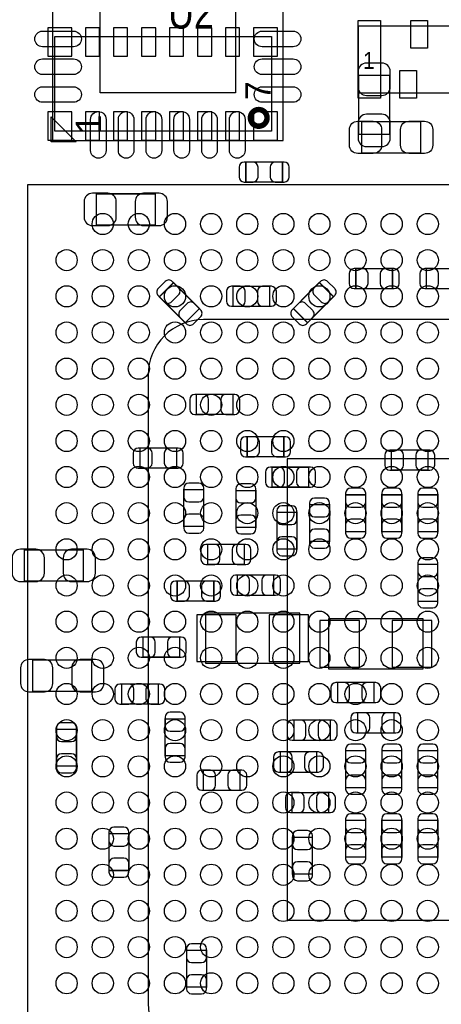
# Model space of a CAD drawing. Extents: x -489 to 2877, y -316 to 1733.
# Tile 5 of 11: x 914 to 1213, y 299 to 996. Entities that reach past the tile are written whole.
import ezdxf

# ---------------------------------------------------------------- set-up
doc = ezdxf.new("R2010")
doc.units = 0
for name, color, linetype in [('ASSEMBLY_BOTTOM', 140, 'CONTINUOUS'), ('ASSEMBLY_TOP', 140, 'CONTINUOUS'), ('BOTTOM', 2, 'CONTINUOUS'), ('TOP', 160, 'CONTINUOUS')]:
    doc.layers.add(name, color=color, linetype=linetype)

msp = doc.modelspace()

# ---------------------------------------------------------------- linework, layer by layer
at = {"layer": 'ASSEMBLY_BOTTOM'}
msp.add_lwpolyline([(1092.78, 917.3), (939.18, 917.3), (939.18, 984.3), (1092.78, 984.3)], close=True, dxfattribs=at)
at = {"layer": 'ASSEMBLY_BOTTOM', "const_width": 0.98}
for points in [[(1176.5, 956.87), (1154.46, 956.87), (1154.46, 915.13), (1176.5, 915.13), (1176.5, 956.87)], [(1074.54, 895.55), (1074.54, 881.37), (1100.52, 881.37), (1100.52, 895.55), (1074.54, 895.55)], [(968.61, 873.02), (968.61, 850.98), (1010.35, 850.98), (1010.35, 873.02), (968.61, 873.02)], [(1152.49, 820.09), (1152.49, 805.91), (1178.47, 805.91), (1178.47, 820.09), (1152.49, 820.09)], [(1228.47, 805.91), (1228.47, 820.09), (1202.49, 820.09), (1202.49, 805.91), (1228.47, 805.91)], [(1031.65, 781.8), (1041.68, 791.83), (1023.31, 810.2), (1013.28, 800.17), (1031.65, 781.8)], [(1136.68, 800.17), (1126.65, 810.2), (1108.28, 791.83), (1118.31, 781.8), (1136.68, 800.17)], [(1091.47, 793.41), (1091.47, 807.59), (1065.49, 807.59), (1065.49, 793.41), (1091.47, 793.41)], [(1039.49, 731.09), (1039.49, 716.91), (1065.47, 716.91), (1065.47, 731.09), (1039.49, 731.09)], [(1075.49, 701.09), (1075.49, 686.91), (1101.47, 686.91), (1101.47, 701.09), (1075.49, 701.09)], [(999.49, 693.09), (999.49, 678.91), (1025.47, 678.91), (1025.47, 693.09), (999.49, 693.09)], [(1203.67, 677.51), (1203.67, 691.69), (1177.69, 691.69), (1177.69, 677.51), (1203.67, 677.51)], [(1093.19, 679.59), (1093.19, 665.41), (1119.17, 665.41), (1119.17, 679.59), (1093.19, 679.59)], [(1044.77, 663.59), (1030.59, 663.59), (1030.59, 637.61), (1044.77, 637.61), (1044.77, 663.59)], [(1081.67, 662.99), (1067.49, 662.99), (1067.49, 637.01), (1081.67, 637.01), (1081.67, 662.99)], [(1145.29, 634.01), (1159.47, 634.01), (1159.47, 659.99), (1145.29, 659.99), (1145.29, 634.01)], [(1170.89, 634.01), (1185.07, 634.01), (1185.07, 659.99), (1170.89, 659.99), (1170.89, 634.01)], [(1196.49, 634.01), (1210.67, 634.01), (1210.67, 659.99), (1196.49, 659.99), (1196.49, 634.01)], [(1119.69, 627.01), (1133.87, 627.01), (1133.87, 652.99), (1119.69, 652.99), (1119.69, 627.01)], [(1096.59, 621.61), (1110.77, 621.61), (1110.77, 647.59), (1096.59, 647.59), (1096.59, 621.61)], [(959.35, 598.98), (959.35, 621.02), (917.61, 621.02), (917.61, 598.98), (959.35, 598.98)], [(1047.49, 624.89), (1047.49, 610.71), (1073.47, 610.71), (1073.47, 624.89), (1047.49, 624.89)], [(1025.89, 598.99), (1025.89, 584.81), (1051.87, 584.81), (1051.87, 598.99), (1025.89, 598.99)], [(1001.69, 559.29), (1001.69, 545.11), (1027.67, 545.11), (1027.67, 559.29), (1001.69, 559.29)], [(923.61, 543.02), (923.61, 520.98), (965.35, 520.98), (965.35, 543.02), (923.61, 543.02)], [(1012.47, 511.91), (1012.47, 526.09), (986.49, 526.09), (986.49, 511.91), (1012.47, 511.91)], [(1031.47, 501.39), (1017.29, 501.39), (1017.29, 475.41), (1031.47, 475.41), (1031.47, 501.39)], [(954.57, 493.99), (940.39, 493.99), (940.39, 468.01), (954.57, 468.01), (954.57, 493.99)], [(1070.47, 450.91), (1070.47, 465.09), (1044.49, 465.09), (1044.49, 450.91), (1070.47, 450.91)], [(1133.27, 435.11), (1133.27, 449.29), (1107.29, 449.29), (1107.29, 435.11), (1133.27, 435.11)], [(1159.47, 429.59), (1145.29, 429.59), (1145.29, 403.61), (1159.47, 403.61), (1159.47, 429.59)], [(1185.07, 429.59), (1170.89, 429.59), (1170.89, 403.61), (1185.07, 403.61), (1185.07, 429.59)], [(1210.67, 429.59), (1196.49, 429.59), (1196.49, 403.61), (1210.67, 403.61), (1210.67, 429.59)], [(977.59, 394.11), (991.77, 394.11), (991.77, 420.09), (977.59, 420.09), (977.59, 394.11)], [(1107.59, 391.61), (1121.77, 391.61), (1121.77, 417.59), (1107.59, 417.59), (1107.59, 391.61)], [(1046.77, 337.59), (1032.59, 337.59), (1032.59, 311.61), (1046.77, 311.61), (1046.77, 337.59)]]:
    msp.add_lwpolyline(points, dxfattribs=at)
at = {"layer": 'ASSEMBLY_BOTTOM', "const_width": 3.9}
msp.add_lwpolyline([(1089.58, 926.78, 0.999873), (1077.81, 926.79, 1.000127), (1089.58, 926.78)], format="xyb", dxfattribs=at)
at = {"layer": 'ASSEMBLY_BOTTOM'}
for points in [[(1210.67, 610.79), (1196.49, 610.79), (1196.49, 584.81), (1210.67, 584.81), (1210.67, 610.79)], [(1094.47, 588.91), (1094.47, 603.09), (1068.49, 603.09), (1068.49, 588.91), (1094.47, 588.91)], [(1112.88, 576.3), (1045.88, 576.3), (1045.88, 540.9), (1112.88, 540.9), (1112.88, 576.3)], [(1200.18, 572.3), (1133.18, 572.3), (1133.18, 536.9), (1200.18, 536.9), (1200.18, 572.3)], [(1165.37, 512.91), (1165.37, 527.09), (1139.39, 527.09), (1139.39, 512.91), (1165.37, 512.91)], [(1179.67, 491.51), (1179.67, 505.69), (1153.69, 505.69), (1153.69, 491.51), (1179.67, 491.51)], [(1108.49, 500.49), (1108.49, 486.31), (1134.47, 486.31), (1134.47, 500.49), (1108.49, 500.49)], [(1098.79, 477.99), (1098.79, 463.81), (1124.77, 463.81), (1124.77, 477.99), (1098.79, 477.99)], [(1145.29, 452.91), (1159.47, 452.91), (1159.47, 478.89), (1145.29, 478.89), (1145.29, 452.91)], [(1170.89, 452.91), (1185.07, 452.91), (1185.07, 478.89), (1170.89, 478.89), (1170.89, 452.91)], [(1196.49, 452.91), (1210.67, 452.91), (1210.67, 478.89), (1196.49, 478.89), (1196.49, 452.91)]]:
    msp.add_lwpolyline(points, dxfattribs=at)
at = {"layer": 'ASSEMBLY_TOP'}
for points in [[(1100.97, 910.81), (1100.97, 1074.19), (937.59, 1074.19), (937.59, 910.81), (1100.97, 910.81)], [(1154.08, 944.6), (1232.88, 944.6), (1232.88, 991.8), (1154.08, 991.8), (1154.08, 944.6)], [(1589.38, 209.9), (1589.38, 879.3), (919.98, 879.3), (919.98, 209.9), (1589.38, 209.9)], [(1400.18, 359), (1400.18, 685.5), (1103.78, 685.5), (1103.78, 359), (1400.18, 359)]]:
    msp.add_lwpolyline(points, dxfattribs=at)
msp.add_lwpolyline([(954.32, 909.82), (936.6, 909.82), (936.6, 927.54)], close=True, dxfattribs=at)
at = {"layer": 'ASSEMBLY_TOP', "const_width": 0.98}
msp.add_lwpolyline([(1156.61, 901.98), (1156.61, 924.02), (1198.35, 924.02), (1198.35, 901.98), (1156.61, 901.98)], dxfattribs=at)
at = {"layer": 'ASSEMBLY_TOP'}
msp.add_lwpolyline([(1459.18, 784), (1044.68, 784, 0.414206), (1005.28, 744.6), (1005.28, 299.9, 0.413884), (1044.68, 260.6), (1459.18, 260.6, 0.414138), (1498.58, 299.9), (1498.58, 744.6, 0.414459), (1459.18, 784)], format="xyb", dxfattribs=at)
at = {"layer": 'BOTTOM'}
for points in [[(951.18, 970.5), (951.18, 990.5), (934.18, 990.5), (934.18, 970.5)], [(970.98, 970.5), (970.98, 990.5), (960.98, 990.5), (960.98, 970.5)], [(990.78, 970.5), (990.78, 990.5), (980.78, 990.5), (980.78, 970.5)], [(1010.68, 970.5), (1010.68, 990.5), (1000.68, 990.5), (1000.68, 970.5)], [(1030.48, 970.5), (1030.48, 990.5), (1020.48, 990.5), (1020.48, 970.5)], [(1050.38, 970.5), (1050.38, 990.5), (1040.38, 990.5), (1040.38, 970.5)], [(1070.18, 970.5), (1070.18, 990.5), (1060.18, 990.5), (1060.18, 970.5)], [(1097.08, 970.5), (1097.08, 990.5), (1080.08, 990.5), (1080.08, 970.5)], [(934.18, 931.1), (934.18, 911.1), (951.18, 911.1), (951.18, 931.1)], [(970.98, 911.1), (970.98, 931.1), (960.98, 931.1), (960.98, 911.1)], [(990.78, 911.1), (990.78, 931.1), (980.78, 931.1), (980.78, 911.1)], [(1010.68, 911.1), (1010.68, 931.1), (1000.68, 931.1), (1000.68, 911.1)], [(1030.48, 911.1), (1030.48, 931.1), (1020.48, 931.1), (1020.48, 911.1)], [(1050.38, 911.1), (1050.38, 931.1), (1040.38, 931.1), (1040.38, 911.1)], [(1070.18, 911.1), (1070.18, 931.1), (1060.18, 931.1), (1060.18, 911.1)], [(1080.08, 931.1), (1080.08, 911.1), (1097.08, 911.1), (1097.08, 931.1)], [(1067.78, 542.1), (1067.78, 575.1), (1039.78, 575.1), (1039.78, 542.1)], [(1118.98, 542.1), (1118.98, 575.1), (1090.98, 575.1), (1090.98, 542.1)], [(1155.08, 538.1), (1155.08, 571.1), (1127.08, 571.1), (1127.08, 538.1)], [(1206.28, 538.1), (1206.28, 571.1), (1178.28, 571.1), (1178.28, 538.1)]]:
    msp.add_lwpolyline(points, close=True, dxfattribs=at)
for points in [[(1154.06, 959.62), (1154.06, 948.6, 0.414846), (1159.97, 942.69), (1170.99, 942.69, 0.414846), (1176.9, 948.6), (1176.9, 959.62, 0.414846), (1170.99, 965.53), (1159.97, 965.53, 0.414846)], [(1176.9, 912.38), (1176.9, 923.4, 0.414846), (1170.99, 929.31), (1159.97, 929.31, 0.414846), (1154.06, 923.4), (1154.06, 912.38, 0.414846), (1159.97, 906.47), (1170.99, 906.47, 0.414846)], [(1073.36, 881.37), (1079.66, 881.37, 0.413587), (1083.2, 884.92), (1083.2, 892, 0.413587), (1079.66, 895.55), (1073.36, 895.55, 0.413587), (1069.82, 892), (1069.82, 884.92, 0.413587)], [(1101.7, 895.55), (1095.4, 895.55, 0.413587), (1091.86, 892), (1091.86, 884.92, 0.413587), (1095.4, 881.37), (1101.7, 881.37, 0.413587), (1105.24, 884.92), (1105.24, 892, 0.413587)], [(965.86, 850.58), (976.88, 850.58, 0.414846), (982.79, 856.49), (982.79, 867.51, 0.414846), (976.88, 873.42), (965.86, 873.42, 0.414846), (959.95, 867.51), (959.95, 856.49, 0.414846)], [(1013.1, 873.42), (1002.08, 873.42, 0.414846), (996.17, 867.51), (996.17, 856.49, 0.414846), (1002.08, 850.58), (1013.1, 850.58, 0.414846), (1019.01, 856.49), (1019.01, 867.51, 0.414846)], [(1151.31, 805.91), (1157.61, 805.91, 0.413587), (1161.15, 809.46), (1161.15, 816.54, 0.413587), (1157.61, 820.09), (1151.31, 820.09, 0.413587), (1147.77, 816.54), (1147.77, 809.46, 0.413587)], [(1179.65, 820.09), (1173.35, 820.09, 0.413587), (1169.81, 816.54), (1169.81, 809.46, 0.413587), (1173.35, 805.91), (1179.65, 805.91, 0.413587), (1183.19, 809.46), (1183.19, 816.54, 0.413587)], [(1201.31, 805.91), (1207.61, 805.91, 0.413587), (1211.15, 809.46), (1211.15, 816.54, 0.413587), (1207.61, 820.09), (1201.31, 820.09, 0.413587), (1197.77, 816.54), (1197.77, 809.46, 0.413587)], [(1012.45, 801), (1016.9, 796.55, 0.414276), (1021.92, 796.56), (1026.92, 801.56, 0.414276), (1026.93, 806.58), (1022.48, 811.03, 0.414276), (1017.46, 811.02), (1012.46, 806.02, 0.414276)], [(1127.48, 811.03), (1123.03, 806.58, 0.414276), (1123.04, 801.56), (1128.04, 796.56, 0.414276), (1133.06, 796.55), (1137.51, 801, 0.414276), (1137.5, 806.02), (1132.5, 811.02, 0.414276)], [(1064.31, 793.41), (1070.61, 793.41, 0.413587), (1074.15, 796.96), (1074.15, 804.04, 0.413587), (1070.61, 807.59), (1064.31, 807.59, 0.413587), (1060.77, 804.04), (1060.77, 796.96, 0.413587)], [(1092.65, 807.59), (1086.35, 807.59, 0.413587), (1082.81, 804.04), (1082.81, 796.96, 0.413587), (1086.35, 793.41), (1092.65, 793.41, 0.413587), (1096.19, 796.96), (1096.19, 804.04, 0.413587)], [(1042.51, 791), (1038.06, 795.45, 0.414276), (1033.04, 795.44), (1028.04, 790.44, 0.414276), (1028.03, 785.42), (1032.48, 780.97, 0.414276), (1037.5, 780.98), (1042.5, 785.98, 0.414276)], [(1117.48, 780.97), (1121.93, 785.42, 0.414276), (1121.92, 790.44), (1116.92, 795.44, 0.414276), (1111.9, 795.45), (1107.45, 791, 0.414276), (1107.46, 785.98), (1112.46, 780.98, 0.414276)], [(1038.31, 716.91), (1044.61, 716.91, 0.413587), (1048.15, 720.46), (1048.15, 727.54, 0.413587), (1044.61, 731.09), (1038.31, 731.09, 0.413587), (1034.77, 727.54), (1034.77, 720.46, 0.413587)], [(1066.65, 731.09), (1060.35, 731.09, 0.413587), (1056.81, 727.54), (1056.81, 720.46, 0.413587), (1060.35, 716.91), (1066.65, 716.91, 0.413587), (1070.19, 720.46), (1070.19, 727.54, 0.413587)], [(1074.31, 686.91), (1080.61, 686.91, 0.413587), (1084.15, 690.46), (1084.15, 697.54, 0.413587), (1080.61, 701.09), (1074.31, 701.09, 0.413587), (1070.77, 697.54), (1070.77, 690.46, 0.413587)], [(1102.65, 701.09), (1096.35, 701.09, 0.413587), (1092.81, 697.54), (1092.81, 690.46, 0.413587), (1096.35, 686.91), (1102.65, 686.91, 0.413587), (1106.19, 690.46), (1106.19, 697.54, 0.413587)], [(998.31, 678.91), (1004.61, 678.91, 0.413587), (1008.15, 682.46), (1008.15, 689.54, 0.413587), (1004.61, 693.09), (998.31, 693.09, 0.413587), (994.77, 689.54), (994.77, 682.46, 0.413587)], [(1026.65, 693.09), (1020.35, 693.09, 0.413587), (1016.81, 689.54), (1016.81, 682.46, 0.413587), (1020.35, 678.91), (1026.65, 678.91, 0.413587), (1030.19, 682.46), (1030.19, 689.54, 0.413587)], [(1176.51, 677.51), (1182.81, 677.51, 0.413587), (1186.35, 681.06), (1186.35, 688.14, 0.413587), (1182.81, 691.69), (1176.51, 691.69, 0.413587), (1172.97, 688.14), (1172.97, 681.06, 0.413587)], [(1204.85, 691.69), (1198.55, 691.69, 0.413587), (1195.01, 688.14), (1195.01, 681.06, 0.413587), (1198.55, 677.51), (1204.85, 677.51, 0.413587), (1208.39, 681.06), (1208.39, 688.14, 0.413587)], [(1092.01, 665.41), (1098.31, 665.41, 0.413587), (1101.85, 668.96), (1101.85, 676.04, 0.413587), (1098.31, 679.59), (1092.01, 679.59, 0.413587), (1088.47, 676.04), (1088.47, 668.96, 0.413587)], [(1120.35, 679.59), (1114.05, 679.59, 0.413587), (1110.51, 676.04), (1110.51, 668.96, 0.413587), (1114.05, 665.41), (1120.35, 665.41, 0.413587), (1123.89, 668.96), (1123.89, 676.04, 0.413587)], [(1030.59, 664.77), (1030.59, 658.47, 0.413587), (1034.14, 654.93), (1041.22, 654.93, 0.413587), (1044.77, 658.47), (1044.77, 664.77, 0.413587), (1041.22, 668.31), (1034.14, 668.31, 0.413587)], [(1067.49, 664.17), (1067.49, 657.87, 0.413587), (1071.04, 654.33), (1078.12, 654.33, 0.413587), (1081.67, 657.87), (1081.67, 664.17, 0.413587), (1078.12, 667.71), (1071.04, 667.71, 0.413587)], [(1145.29, 661.17), (1145.29, 654.87, 0.413587), (1148.84, 651.33), (1155.92, 651.33, 0.413587), (1159.47, 654.87), (1159.47, 661.17, 0.413587), (1155.92, 664.71), (1148.84, 664.71, 0.413587)], [(1170.89, 661.17), (1170.89, 654.87, 0.413587), (1174.44, 651.33), (1181.52, 651.33, 0.413587), (1185.07, 654.87), (1185.07, 661.17, 0.413587), (1181.52, 664.71), (1174.44, 664.71, 0.413587)], [(1196.49, 661.17), (1196.49, 654.87, 0.413587), (1200.04, 651.33), (1207.12, 651.33, 0.413587), (1210.67, 654.87), (1210.67, 661.17, 0.413587), (1207.12, 664.71), (1200.04, 664.71, 0.413587)], [(1119.69, 654.17), (1119.69, 647.87, 0.413587), (1123.24, 644.33), (1130.32, 644.33, 0.413587), (1133.87, 647.87), (1133.87, 654.17, 0.413587), (1130.32, 657.71), (1123.24, 657.71, 0.413587)], [(1096.59, 648.77), (1096.59, 642.47, 0.413587), (1100.14, 638.93), (1107.22, 638.93, 0.413587), (1110.77, 642.47), (1110.77, 648.77, 0.413587), (1107.22, 652.31), (1100.14, 652.31, 0.413587)], [(1044.77, 636.43), (1044.77, 642.73, 0.413587), (1041.22, 646.27), (1034.14, 646.27, 0.413587), (1030.59, 642.73), (1030.59, 636.43, 0.413587), (1034.14, 632.89), (1041.22, 632.89, 0.413587)], [(1081.67, 635.83), (1081.67, 642.13, 0.413587), (1078.12, 645.67), (1071.04, 645.67, 0.413587), (1067.49, 642.13), (1067.49, 635.83, 0.413587), (1071.04, 632.29), (1078.12, 632.29, 0.413587)], [(1159.47, 632.83), (1159.47, 639.13, 0.413587), (1155.92, 642.67), (1148.84, 642.67, 0.413587), (1145.29, 639.13), (1145.29, 632.83, 0.413587), (1148.84, 629.29), (1155.92, 629.29, 0.413587)], [(1185.07, 632.83), (1185.07, 639.13, 0.413587), (1181.52, 642.67), (1174.44, 642.67, 0.413587), (1170.89, 639.13), (1170.89, 632.83, 0.413587), (1174.44, 629.29), (1181.52, 629.29, 0.413587)], [(1210.67, 632.83), (1210.67, 639.13, 0.413587), (1207.12, 642.67), (1200.04, 642.67, 0.413587), (1196.49, 639.13), (1196.49, 632.83, 0.413587), (1200.04, 629.29), (1207.12, 629.29, 0.413587)], [(1133.87, 625.83), (1133.87, 632.13, 0.413587), (1130.32, 635.67), (1123.24, 635.67, 0.413587), (1119.69, 632.13), (1119.69, 625.83, 0.413587), (1123.24, 622.29), (1130.32, 622.29, 0.413587)], [(1110.77, 620.43), (1110.77, 626.73, 0.413587), (1107.22, 630.27), (1100.14, 630.27, 0.413587), (1096.59, 626.73), (1096.59, 620.43, 0.413587), (1100.14, 616.89), (1107.22, 616.89, 0.413587)], [(914.86, 598.58), (925.88, 598.58, 0.414846), (931.79, 604.49), (931.79, 615.51, 0.414846), (925.88, 621.42), (914.86, 621.42, 0.414846), (908.95, 615.51), (908.95, 604.49, 0.414846)], [(962.1, 621.42), (951.08, 621.42, 0.414846), (945.17, 615.51), (945.17, 604.49, 0.414846), (951.08, 598.58), (962.1, 598.58, 0.414846), (968.01, 604.49), (968.01, 615.51, 0.414846)], [(1046.31, 610.71), (1052.61, 610.71, 0.413587), (1056.15, 614.26), (1056.15, 621.34, 0.413587), (1052.61, 624.89), (1046.31, 624.89, 0.413587), (1042.77, 621.34), (1042.77, 614.26, 0.413587)], [(1074.65, 624.89), (1068.35, 624.89, 0.413587), (1064.81, 621.34), (1064.81, 614.26, 0.413587), (1068.35, 610.71), (1074.65, 610.71, 0.413587), (1078.19, 614.26), (1078.19, 621.34, 0.413587)], [(1196.49, 611.97), (1196.49, 605.67, 0.413587), (1200.04, 602.13), (1207.12, 602.13, 0.413587), (1210.67, 605.67), (1210.67, 611.97, 0.413587), (1207.12, 615.51), (1200.04, 615.51, 0.413587)], [(1067.31, 588.91), (1073.61, 588.91, 0.413587), (1077.15, 592.46), (1077.15, 599.54, 0.413587), (1073.61, 603.09), (1067.31, 603.09, 0.413587), (1063.77, 599.54), (1063.77, 592.46, 0.413587)], [(1095.65, 603.09), (1089.35, 603.09, 0.413587), (1085.81, 599.54), (1085.81, 592.46, 0.413587), (1089.35, 588.91), (1095.65, 588.91, 0.413587), (1099.19, 592.46), (1099.19, 599.54, 0.413587)], [(1024.71, 584.81), (1031.01, 584.81, 0.413587), (1034.55, 588.36), (1034.55, 595.44, 0.413587), (1031.01, 598.99), (1024.71, 598.99, 0.413587), (1021.17, 595.44), (1021.17, 588.36, 0.413587)], [(1053.05, 598.99), (1046.75, 598.99, 0.413587), (1043.21, 595.44), (1043.21, 588.36, 0.413587), (1046.75, 584.81), (1053.05, 584.81, 0.413587), (1056.59, 588.36), (1056.59, 595.44, 0.413587)], [(1210.67, 583.63), (1210.67, 589.93, 0.413587), (1207.12, 593.47), (1200.04, 593.47, 0.413587), (1196.49, 589.93), (1196.49, 583.63, 0.413587), (1200.04, 580.09), (1207.12, 580.09, 0.413587)], [(1000.51, 545.11), (1006.81, 545.11, 0.413587), (1010.35, 548.66), (1010.35, 555.74, 0.413587), (1006.81, 559.29), (1000.51, 559.29, 0.413587), (996.97, 555.74), (996.97, 548.66, 0.413587)], [(1028.85, 559.29), (1022.55, 559.29, 0.413587), (1019.01, 555.74), (1019.01, 548.66, 0.413587), (1022.55, 545.11), (1028.85, 545.11, 0.413587), (1032.39, 548.66), (1032.39, 555.74, 0.413587)], [(920.86, 520.58), (931.88, 520.58, 0.414846), (937.79, 526.49), (937.79, 537.51, 0.414846), (931.88, 543.42), (920.86, 543.42, 0.414846), (914.95, 537.51), (914.95, 526.49, 0.414846)], [(968.1, 543.42), (957.08, 543.42, 0.414846), (951.17, 537.51), (951.17, 526.49, 0.414846), (957.08, 520.58), (968.1, 520.58, 0.414846), (974.01, 526.49), (974.01, 537.51, 0.414846)], [(985.31, 511.91), (991.61, 511.91, 0.413587), (995.15, 515.46), (995.15, 522.54, 0.413587), (991.61, 526.09), (985.31, 526.09, 0.413587), (981.77, 522.54), (981.77, 515.46, 0.413587)], [(1013.65, 526.09), (1007.35, 526.09, 0.413587), (1003.81, 522.54), (1003.81, 515.46, 0.413587), (1007.35, 511.91), (1013.65, 511.91, 0.413587), (1017.19, 515.46), (1017.19, 522.54, 0.413587)], [(1138.21, 512.91), (1144.51, 512.91, 0.413587), (1148.05, 516.46), (1148.05, 523.54, 0.413587), (1144.51, 527.09), (1138.21, 527.09, 0.413587), (1134.67, 523.54), (1134.67, 516.46, 0.413587)], [(1166.55, 527.09), (1160.25, 527.09, 0.413587), (1156.71, 523.54), (1156.71, 516.46, 0.413587), (1160.25, 512.91), (1166.55, 512.91, 0.413587), (1170.09, 516.46), (1170.09, 523.54, 0.413587)], [(1017.29, 502.57), (1017.29, 496.27, 0.413587), (1020.84, 492.73), (1027.92, 492.73, 0.413587), (1031.47, 496.27), (1031.47, 502.57, 0.413587), (1027.92, 506.11), (1020.84, 506.11, 0.413587)], [(1152.51, 491.51), (1158.81, 491.51, 0.413587), (1162.35, 495.06), (1162.35, 502.14, 0.413587), (1158.81, 505.69), (1152.51, 505.69, 0.413587), (1148.97, 502.14), (1148.97, 495.06, 0.413587)], [(1180.85, 505.69), (1174.55, 505.69, 0.413587), (1171.01, 502.14), (1171.01, 495.06, 0.413587), (1174.55, 491.51), (1180.85, 491.51, 0.413587), (1184.39, 495.06), (1184.39, 502.14, 0.413587)], [(940.39, 495.17), (940.39, 488.87, 0.413587), (943.94, 485.33), (951.02, 485.33, 0.413587), (954.57, 488.87), (954.57, 495.17, 0.413587), (951.02, 498.71), (943.94, 498.71, 0.413587)], [(1107.31, 486.31), (1113.61, 486.31, 0.413587), (1117.15, 489.86), (1117.15, 496.94, 0.413587), (1113.61, 500.49), (1107.31, 500.49, 0.413587), (1103.77, 496.94), (1103.77, 489.86, 0.413587)], [(1135.65, 500.49), (1129.35, 500.49, 0.413587), (1125.81, 496.94), (1125.81, 489.86, 0.413587), (1129.35, 486.31), (1135.65, 486.31, 0.413587), (1139.19, 489.86), (1139.19, 496.94, 0.413587)], [(1031.47, 474.23), (1031.47, 480.53, 0.413587), (1027.92, 484.07), (1020.84, 484.07, 0.413587), (1017.29, 480.53), (1017.29, 474.23, 0.413587), (1020.84, 470.69), (1027.92, 470.69, 0.413587)], [(1145.29, 480.07), (1145.29, 473.77, 0.413587), (1148.84, 470.23), (1155.92, 470.23, 0.413587), (1159.47, 473.77), (1159.47, 480.07, 0.413587), (1155.92, 483.61), (1148.84, 483.61, 0.413587)], [(1170.89, 480.07), (1170.89, 473.77, 0.413587), (1174.44, 470.23), (1181.52, 470.23, 0.413587), (1185.07, 473.77), (1185.07, 480.07, 0.413587), (1181.52, 483.61), (1174.44, 483.61, 0.413587)], [(1196.49, 480.07), (1196.49, 473.77, 0.413587), (1200.04, 470.23), (1207.12, 470.23, 0.413587), (1210.67, 473.77), (1210.67, 480.07, 0.413587), (1207.12, 483.61), (1200.04, 483.61, 0.413587)], [(954.57, 466.83), (954.57, 473.13, 0.413587), (951.02, 476.67), (943.94, 476.67, 0.413587), (940.39, 473.13), (940.39, 466.83, 0.413587), (943.94, 463.29), (951.02, 463.29, 0.413587)], [(1097.61, 463.81), (1103.91, 463.81, 0.413587), (1107.45, 467.36), (1107.45, 474.44, 0.413587), (1103.91, 477.99), (1097.61, 477.99, 0.413587), (1094.07, 474.44), (1094.07, 467.36, 0.413587)], [(1125.95, 477.99), (1119.65, 477.99, 0.413587), (1116.11, 474.44), (1116.11, 467.36, 0.413587), (1119.65, 463.81), (1125.95, 463.81, 0.413587), (1129.49, 467.36), (1129.49, 474.44, 0.413587)], [(1043.31, 450.91), (1049.61, 450.91, 0.413587), (1053.15, 454.46), (1053.15, 461.54, 0.413587), (1049.61, 465.09), (1043.31, 465.09, 0.413587), (1039.77, 461.54), (1039.77, 454.46, 0.413587)], [(1071.65, 465.09), (1065.35, 465.09, 0.413587), (1061.81, 461.54), (1061.81, 454.46, 0.413587), (1065.35, 450.91), (1071.65, 450.91, 0.413587), (1075.19, 454.46), (1075.19, 461.54, 0.413587)], [(1159.47, 451.73), (1159.47, 458.03, 0.413587), (1155.92, 461.57), (1148.84, 461.57, 0.413587), (1145.29, 458.03), (1145.29, 451.73, 0.413587), (1148.84, 448.19), (1155.92, 448.19, 0.413587)], [(1185.07, 451.73), (1185.07, 458.03, 0.413587), (1181.52, 461.57), (1174.44, 461.57, 0.413587), (1170.89, 458.03), (1170.89, 451.73, 0.413587), (1174.44, 448.19), (1181.52, 448.19, 0.413587)], [(1210.67, 451.73), (1210.67, 458.03, 0.413587), (1207.12, 461.57), (1200.04, 461.57, 0.413587), (1196.49, 458.03), (1196.49, 451.73, 0.413587), (1200.04, 448.19), (1207.12, 448.19, 0.413587)], [(1106.11, 435.11), (1112.41, 435.11, 0.413587), (1115.95, 438.66), (1115.95, 445.74, 0.413587), (1112.41, 449.29), (1106.11, 449.29, 0.413587), (1102.57, 445.74), (1102.57, 438.66, 0.413587)], [(1134.45, 449.29), (1128.15, 449.29, 0.413587), (1124.61, 445.74), (1124.61, 438.66, 0.413587), (1128.15, 435.11), (1134.45, 435.11, 0.413587), (1137.99, 438.66), (1137.99, 445.74, 0.413587)], [(1145.29, 430.77), (1145.29, 424.47, 0.413587), (1148.84, 420.93), (1155.92, 420.93, 0.413587), (1159.47, 424.47), (1159.47, 430.77, 0.413587), (1155.92, 434.31), (1148.84, 434.31, 0.413587)], [(1170.89, 430.77), (1170.89, 424.47, 0.413587), (1174.44, 420.93), (1181.52, 420.93, 0.413587), (1185.07, 424.47), (1185.07, 430.77, 0.413587), (1181.52, 434.31), (1174.44, 434.31, 0.413587)], [(1196.49, 430.77), (1196.49, 424.47, 0.413587), (1200.04, 420.93), (1207.12, 420.93, 0.413587), (1210.67, 424.47), (1210.67, 430.77, 0.413587), (1207.12, 434.31), (1200.04, 434.31, 0.413587)], [(977.59, 421.27), (977.59, 414.97, 0.413587), (981.14, 411.43), (988.22, 411.43, 0.413587), (991.77, 414.97), (991.77, 421.27, 0.413587), (988.22, 424.81), (981.14, 424.81, 0.413587)], [(1107.59, 418.77), (1107.59, 412.47, 0.413587), (1111.14, 408.93), (1118.22, 408.93, 0.413587), (1121.77, 412.47), (1121.77, 418.77, 0.413587), (1118.22, 422.31), (1111.14, 422.31, 0.413587)], [(1159.47, 402.43), (1159.47, 408.73, 0.413587), (1155.92, 412.27), (1148.84, 412.27, 0.413587), (1145.29, 408.73), (1145.29, 402.43, 0.413587), (1148.84, 398.89), (1155.92, 398.89, 0.413587)], [(1185.07, 402.43), (1185.07, 408.73, 0.413587), (1181.52, 412.27), (1174.44, 412.27, 0.413587), (1170.89, 408.73), (1170.89, 402.43, 0.413587), (1174.44, 398.89), (1181.52, 398.89, 0.413587)], [(1210.67, 402.43), (1210.67, 408.73, 0.413587), (1207.12, 412.27), (1200.04, 412.27, 0.413587), (1196.49, 408.73), (1196.49, 402.43, 0.413587), (1200.04, 398.89), (1207.12, 398.89, 0.413587)], [(991.77, 392.93), (991.77, 399.23, 0.413587), (988.22, 402.77), (981.14, 402.77, 0.413587), (977.59, 399.23), (977.59, 392.93, 0.413587), (981.14, 389.39), (988.22, 389.39, 0.413587)], [(1121.77, 390.43), (1121.77, 396.73, 0.413587), (1118.22, 400.27), (1111.14, 400.27, 0.413587), (1107.59, 396.73), (1107.59, 390.43, 0.413587), (1111.14, 386.89), (1118.22, 386.89, 0.413587)], [(1032.59, 338.77), (1032.59, 332.47, 0.413587), (1036.14, 328.93), (1043.22, 328.93, 0.413587), (1046.77, 332.47), (1046.77, 338.77, 0.413587), (1043.22, 342.31), (1036.14, 342.31, 0.413587)], [(1046.77, 310.43), (1046.77, 316.73, 0.413587), (1043.22, 320.27), (1036.14, 320.27, 0.413587), (1032.59, 316.73), (1032.59, 310.43, 0.413587), (1036.14, 306.89), (1043.22, 306.89, 0.413587)]]:
    msp.add_lwpolyline(points, format="xyb", close=True, dxfattribs=at)
at = {"layer": 'TOP'}
for points in [[(1067.28, 944.5), (971.28, 944.5), (971.28, 1040.5), (1067.28, 1040.5)], [(1154.08, 940.65), (1154.08, 995.75), (1169.88, 995.75), (1169.88, 940.65)], [(1191.48, 976.05), (1191.48, 995.75), (1203.28, 995.75), (1203.28, 976.05)], [(1183.68, 940.65), (1183.68, 960.35), (1195.48, 960.35), (1195.48, 940.65)]]:
    msp.add_lwpolyline(points, close=True, dxfattribs=at)
for points in [[(930.52, 988.16), (952.52, 988.16, -1), (952.52, 977.16), (930.52, 977.16, -1)], [(1086.04, 988.16), (1108.04, 988.16, -1), (1108.04, 977.16), (1086.04, 977.16, -1)], [(930.52, 968.47), (952.52, 968.47, -1), (952.52, 957.47), (930.52, 957.47, -1)], [(1086.04, 968.47), (1108.04, 968.47, -1), (1108.04, 957.47), (1086.04, 957.47, -1)], [(930.52, 948.79), (952.52, 948.79, -1), (952.52, 937.79), (930.52, 937.79, -1)], [(1086.04, 948.79), (1108.04, 948.79, -1), (1108.04, 937.79), (1086.04, 937.79, -1)], [(975.57, 925.74), (975.57, 903.74, -1), (964.57, 903.74), (964.57, 925.74, -1)], [(995.25, 925.74), (995.25, 903.74, -1), (984.25, 903.74), (984.25, 925.74, -1)], [(1014.94, 925.74), (1014.94, 903.74, -1), (1003.94, 903.74), (1003.94, 925.74, -1)], [(1034.62, 925.74), (1034.62, 903.74, -1), (1023.62, 903.74), (1023.62, 925.74, -1)], [(1054.31, 925.74), (1054.31, 903.74, -1), (1043.31, 903.74), (1043.31, 925.74, -1)], [(1073.99, 925.74), (1073.99, 903.74, -1), (1062.99, 903.74), (1062.99, 925.74, -1)], [(1153.86, 924.42), (1164.88, 924.42, -0.414846), (1170.79, 918.51), (1170.79, 907.49, -0.414846), (1164.88, 901.58), (1153.86, 901.58, -0.414846), (1147.95, 907.49), (1147.95, 918.51, -0.414846)], [(1201.1, 901.58), (1190.08, 901.58, -0.414846), (1184.17, 907.49), (1184.17, 918.51, -0.414846), (1190.08, 924.42), (1201.1, 924.42, -0.414846), (1207.01, 918.51), (1207.01, 907.49, -0.414846)]]:
    msp.add_lwpolyline(points, format="xyb", close=True, dxfattribs=at)
for centre in [(973.18, 851.7), (998.78, 851.7), (1024.38, 851.7), (1049.98, 851.7), (1075.58, 851.7), (1101.18, 851.7), (1126.68, 851.7), (1152.28, 851.7), (1177.88, 851.7), (1203.48, 851.7), (947.58, 826.1), (973.18, 826.1), (998.78, 826.1), (1024.38, 826.1), (1049.98, 826.1), (1075.58, 826.1), (1101.18, 826.1), (1126.68, 826.1), (1152.28, 826.1), (1177.88, 826.1), (1203.48, 826.1), (947.58, 800.5), (973.18, 800.5), (998.78, 800.5), (1024.38, 800.5), (1049.98, 800.5), (1075.58, 800.5), (1101.18, 800.5), (1126.68, 800.5), (1152.28, 800.5), (1177.88, 800.5), (1203.48, 800.5), (947.58, 774.9), (973.18, 774.9), (998.78, 774.9), (1024.38, 774.9), (1049.98, 774.9), (1075.58, 774.9), (1101.18, 774.9), (1126.68, 774.9), (1152.28, 774.9), (1177.88, 774.9), (1203.48, 774.9), (947.58, 749.3), (973.18, 749.3), (998.78, 749.3), (1024.38, 749.3), (1049.98, 749.3), (1075.58, 749.3), (1101.18, 749.3), (1126.68, 749.3), (1152.28, 749.3), (1177.88, 749.3), (1203.48, 749.3), (947.58, 723.7), (973.18, 723.7), (998.78, 723.7), (1024.38, 723.7), (1049.98, 723.7), (1075.58, 723.7), (1101.18, 723.7), (1126.68, 723.7), (1152.28, 723.7), (1177.88, 723.7), (1203.48, 723.7), (947.58, 698.1), (973.18, 698.1), (998.78, 698.1), (1024.38, 698.1), (1049.98, 698.1), (1075.58, 698.1), (1101.18, 698.1), (1126.68, 698.1), (1152.28, 698.1), (1177.88, 698.1), (1203.48, 698.1), (947.58, 672.6), (973.18, 672.6), (998.78, 672.6), (1024.38, 672.6), (1049.98, 672.6), (1075.58, 672.6), (1101.18, 672.6), (1126.68, 672.6), (1152.28, 672.6), (1177.88, 672.6), (1203.48, 672.6), (947.58, 647), (973.18, 647), (998.78, 647), (1024.38, 647), (1049.98, 647), (1075.58, 647), (1101.18, 647), (1126.68, 647), (1152.28, 647), (1177.88, 647), (1203.48, 647), (947.58, 621.4), (973.18, 621.4), (998.78, 621.4), (1024.38, 621.4), (1049.98, 621.4), (1075.58, 621.4), (1101.18, 621.4), (1126.68, 621.4), (1152.28, 621.4), (1177.88, 621.4), (1203.48, 621.4), (947.58, 595.8), (973.18, 595.8), (998.78, 595.8), (1024.38, 595.8), (1049.98, 595.8), (1075.58, 595.8), (1101.18, 595.8), (1126.68, 595.8), (1152.28, 595.8), (1177.88, 595.8), (1203.48, 595.8), (947.58, 570.2), (973.18, 570.2), (998.78, 570.2), (1024.38, 570.2), (1049.98, 570.2), (1075.58, 570.2), (1101.18, 570.2), (1126.68, 570.2), (1152.28, 570.2), (1177.88, 570.2), (1203.48, 570.2), (947.58, 544.6), (973.18, 544.6), (998.78, 544.6), (1024.38, 544.6), (1049.98, 544.6), (1075.58, 544.6), (1101.18, 544.6), (1126.68, 544.6), (1152.28, 544.6), (1177.88, 544.6), (1203.48, 544.6), (947.58, 519), (973.18, 519), (998.78, 519), (1024.38, 519), (1049.98, 519), (1075.58, 519), (1101.18, 519), (1126.68, 519), (1152.28, 519), (1177.88, 519), (1203.48, 519), (947.58, 493.4), (973.18, 493.4), (998.78, 493.4), (1024.38, 493.4), (1049.98, 493.4), (1075.58, 493.4), (1101.18, 493.4), (1126.68, 493.4), (1152.28, 493.4), (1177.88, 493.4), (1203.48, 493.4), (947.58, 467.8), (973.18, 467.8), (998.78, 467.8), (1024.38, 467.8), (1049.98, 467.8), (1075.58, 467.8), (1101.18, 467.8), (1126.68, 467.8), (1152.28, 467.8), (1177.88, 467.8), (1203.48, 467.8), (947.58, 442.2), (973.18, 442.2), (998.78, 442.2), (1024.38, 442.2), (1049.98, 442.2), (1075.58, 442.2), (1101.18, 442.2), (1126.68, 442.2), (1152.28, 442.2), (1177.88, 442.2), (1203.48, 442.2), (947.58, 416.6), (973.18, 416.6), (998.78, 416.6), (1024.38, 416.6), (1049.98, 416.6), (1075.58, 416.6), (1101.18, 416.6), (1126.68, 416.6), (1152.28, 416.6), (1177.88, 416.6), (1203.48, 416.6), (947.58, 391.1), (973.18, 391.1), (998.78, 391.1), (1024.38, 391.1), (1049.98, 391.1), (1075.58, 391.1), (1101.18, 391.1), (1126.68, 391.1), (1152.28, 391.1), (1177.88, 391.1), (1203.48, 391.1), (947.58, 365.5), (973.18, 365.5), (998.78, 365.5), (1024.38, 365.5), (1049.98, 365.5), (1075.58, 365.5), (1101.18, 365.5), (1126.68, 365.5), (1152.28, 365.5), (1177.88, 365.5), (1203.48, 365.5), (947.58, 339.9), (973.18, 339.9), (998.78, 339.9), (1024.38, 339.9), (1049.98, 339.9), (1075.58, 339.9), (1101.18, 339.9), (1126.68, 339.9), (1152.28, 339.9), (1177.88, 339.9), (1203.48, 339.9), (947.58, 314.3), (973.18, 314.3), (998.78, 314.3), (1024.38, 314.3), (1049.98, 314.3), (1075.58, 314.3), (1101.18, 314.3), (1126.68, 314.3), (1152.28, 314.3), (1177.88, 314.3), (1203.48, 314.3)]:
    msp.add_circle(centre, 7.5, dxfattribs=at)

# ---------------------------------------------------------------- texts
at = {"layer": 'ASSEMBLY_TOP'}
for s, height, width, p in [('U2', 24, 0.791667, (1019.48, 990)), ('1', 12, 0.916667, (1157.64, 961.44))]:
    msp.add_text(s, height=height, dxfattribs=dict(at, width=width)).set_placement(p)
for s, p in [('7', (1092.11, 939.35)), ('1', (972.04, 915.73))]:
    msp.add_text(s, height=18, rotation=90, dxfattribs=at).set_placement(p)

doc.saveas('drawing.dxf')
